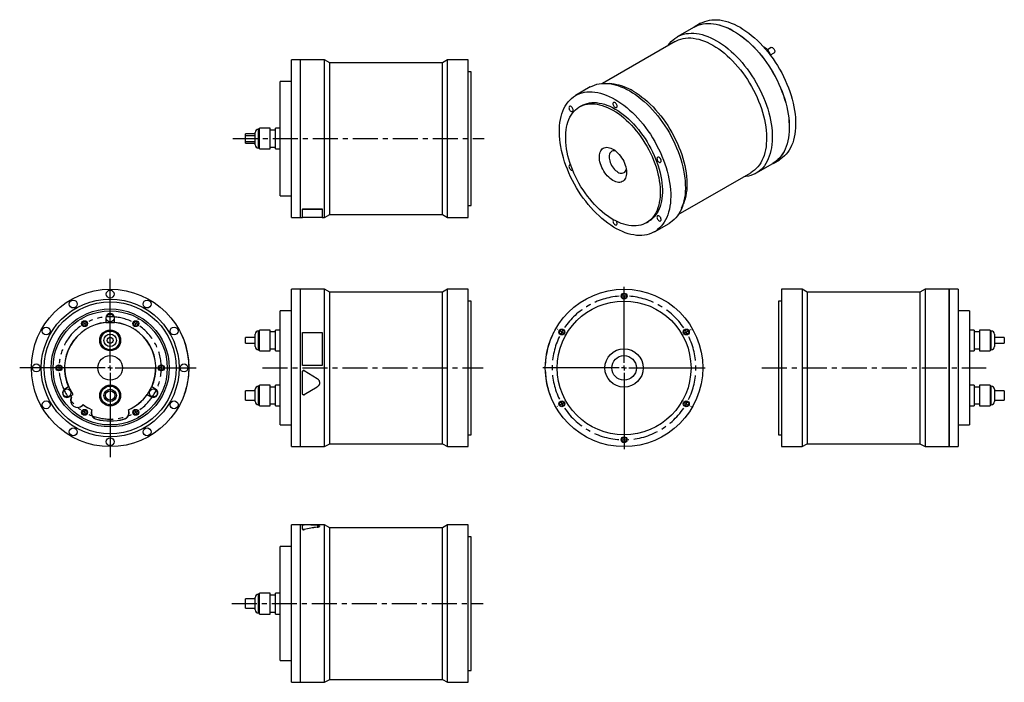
# Model space of a CAD drawing. Extents: x 112 to 1113, y 93 to 767.
import ezdxf

# ---------------------------------------------------------------- set-up
doc = ezdxf.new("R2010")
doc.units = 0
doc.header["$LTSCALE"] = 2
doc.header["$MEASUREMENT"] = 0
doc.linetypes.add('CENTERX2', pattern=[20.32, 12.7, -2.54, 2.54, -2.54])
doc.layers.get('0').update_dxf_attribs({"linetype": 'CONTINUOUS'})

# ---------------------------------------------------------------- blocks, each defined once
blk = doc.blocks.new('SW_CENTERMARKSYMBOL_0')
at = {"color": 0, "linetype": 'Continuous'}
for p, q in [((0, 5), (0, 90.4)), ((-5, 0), (-91.9, 0)), ((0, 0), (-2.5, 0)), ((0, 0), (0, 2.5)), ((0, 0), (0, -2.5)), ((0, 0), (2.5, 0)), ((5, 0), (87.4, 0)), ((0, -5), (0, -90.8))]:
    blk.add_line(p, q, dxfattribs=at)
blk = doc.blocks.new('SW_CENTERMARKSYMBOL_2')
at = {"color": 6, "linetype": 'Continuous'}
for p, q in [((-2.5, 4.3), (-2.8, 4.8)), ((0, 0), (-1.2, 2.2)), ((0, 0), (1.2, -2.2)), ((52, 0), (50.8, -2.2)), ((52, 0), (53.2, 2.2)), ((54.5, 4.3), (54.8, 4.8)), ((2.5, -4.3), (2.8, -4.8)), ((49.5, -4.3), (49.2, -4.8)), ((-31, -45), (-31.5, -45)), ((-26, -45), (-28.5, -45)), ((-26, -45), (-23.5, -45)), ((-21, -45), (-20.5, -45)), ((73, -45), (72.5, -45)), ((78, -45), (75.5, -45)), ((78, -45), (80.5, -45)), ((83, -45), (83.5, -45)), ((0, -90.1), (1.2, -87.9)), ((2.5, -85.7), (2.8, -85.3)), ((49.5, -85.7), (49.2, -85.3)), ((52, -90.1), (50.8, -87.9)), ((-2.5, -94.4), (-2.8, -94.8)), ((0, -90.1), (-1.2, -92.2)), ((52, -90.1), (53.2, -92.2)), ((54.5, -94.4), (54.8, -94.8))]:
    blk.add_line(p, q, dxfattribs=at)
for start, end in [(117.2454, 120), (60, 62.7546), (120, 122.7546), (57.2454, 60), (177.2454, 180), (180, 182.7546), (0, 2.7546), (357.2454, 0), (237.2454, 240), (300, 302.7546), (240, 242.7546), (297.2454, 300)]:
    blk.add_arc((26, -45), 52, start, end, dxfattribs=at)
at = {"color": 6, "linetype": 'CENTERX2'}
for start, end in [(65.5092, 114.4908), (125.5092, 174.4908), (305.5092, 54.4908), (185.5092, 234.4908), (245.5092, 294.4908)]:
    blk.add_arc((26, -45), 52, start, end, dxfattribs=at)
blk = doc.blocks.new('SW_CENTERMARKSYMBOL_7')
at = {"color": 0, "linetype": 'Continuous'}
for p, q in [((0, 5), (0, 82.5)), ((-5, 0), (-82.5, 0)), ((0, 0), (-2.5, 0)), ((0, 0), (0, 2.5)), ((0, 0), (0, -2.5)), ((0, 0), (2.5, 0)), ((5, 0), (82.5, 0)), ((0, -5), (0, -82.5))]:
    blk.add_line(p, q, dxfattribs=at)
blk = doc.blocks.new('SW_CENTERMARKSYMBOL_8')
at = {"color": 6, "linetype": 'Continuous'}
for p, q in [((0, 5), (0, 5.5)), ((0, 0), (0, 2.5)), ((0, 0), (0, -2.5)), ((0, -5), (0, -5.5)), ((-67.5, -34), (-68, -33.8)), ((-63.2, -36.5), (-65.4, -35.2)), ((-63.2, -36.5), (-61.1, -37.8)), ((-58.9, -39), (-58.5, -39.2)), ((58.9, -39), (58.5, -39.2)), ((63.2, -36.5), (61.1, -37.8)), ((63.2, -36.5), (65.4, -35.2)), ((67.5, -34), (68, -33.8)), ((-63.2, -109.5), (-65.4, -110.8)), ((-63.2, -109.5), (-61.1, -108.2)), ((-58.9, -107), (-58.5, -106.8)), ((58.9, -107), (58.5, -106.8)), ((63.2, -109.5), (61.1, -108.2)), ((63.2, -109.5), (65.4, -110.8)), ((-67.5, -112), (-68, -112.2)), ((67.5, -112), (68, -112.2)), ((0, -141), (0, -140.5)), ((0, -146), (0, -143.5)), ((0, -146), (0, -148.5)), ((0, -151), (0, -151.5))]:
    blk.add_line(p, q, dxfattribs=at)
for start, end in [(90, 91.9622), (88.0378, 90), (150, 151.9622), (148.0378, 150), (30, 31.9622), (28.0378, 30), (208.0378, 210), (210, 211.9622), (328.0378, 330), (330, 331.9622), (268.0378, 270), (270, 271.9622)]:
    blk.add_arc((0, -73), 73, start, end, dxfattribs=at)
at = {"color": 6, "linetype": 'CENTERX2'}
for start, end in [(93.9244, 146.0756), (33.9244, 86.0756), (153.9244, 206.0756), (333.9244, 26.0756), (213.9244, 326.0756)]:
    blk.add_arc((0, -73), 73, start, end, dxfattribs=at)

msp = doc.modelspace()

# ---------------------------------------------------------------- linework, layer by layer
at = {"color": 7, "linetype": 'Continuous'}
for p, q in [((804.1, 762.9), (797.6, 759.1)), ((797.5, 759.1), (780.3, 749.1)), ((778.1, 744.4), (704.3, 701.8)), ((875.7, 738.2), (872, 736)), ((875, 730.8), (878.7, 733)), ((397.7, 725.7), (388.5, 725.7)), ((388.5, 645.7), (388.5, 725.7)), ((397.7, 645.7), (397.7, 725.7)), ((397.8, 724.7), (397.7, 724.7)), ((422.1, 725.7), (397.8, 725.7)), ((397.8, 645.7), (397.8, 725.7)), ((427.3, 722.7), (422.1, 725.7)), ((422.1, 645.7), (422.1, 725.7)), ((541.8, 722.7), (427.3, 722.7)), ((427.3, 645.7), (427.3, 722.7)), ((547, 725.7), (541.8, 722.7)), ((541.8, 645.7), (541.8, 722.7)), ((568, 725.7), (547, 725.7)), ((547, 645.7), (547, 725.7)), ((568, 645.7), (568, 725.7)), ((571, 713.7), (568, 713.7)), ((571, 645.7), (571, 713.7)), ((388.5, 703.7), (377, 703.7)), ((377, 645.7), (377, 703.7)), ((716.2, 700.9), (711.8, 701.6)), ((692, 698.2), (677.1, 689.6)), ((683.1, 679.2), (681, 678)), ((351.6, 650.5), (341.6, 650.5)), ((341.6, 648.7), (341.6, 650.5)), ((351.6, 645.7), (351.6, 652)), ((355.9, 655.2), (354.8, 655.2)), ((366.9, 656.3), (355.9, 656.3)), ((355.9, 645.7), (355.9, 656.3)), ((366.9, 645.7), (366.9, 656.3)), ((372.2, 654.3), (366.9, 654.3)), ((377, 656.3), (372.2, 656.3)), ((372.2, 645.7), (372.2, 656.3)), ((351.6, 648.7), (341.6, 648.7)), ((341.6, 645.7), (341.6, 648.7)), ((341.6, 642.7), (341.6, 645.7)), ((341.6, 642.7), (351.6, 642.7)), ((341.6, 641), (341.6, 642.7)), ((341.6, 641), (351.6, 641)), ((351.6, 639.4), (351.6, 645.7)), ((355.9, 635.2), (355.9, 645.7)), ((366.9, 635.2), (366.9, 645.7)), ((372.2, 635.2), (372.2, 645.7)), ((377, 587.7), (377, 645.7)), ((388.5, 565.7), (388.5, 645.7)), ((397.7, 565.7), (397.7, 645.7)), ((397.8, 565.7), (397.8, 645.7)), ((422.1, 565.7), (422.1, 645.7)), ((427.3, 568.7), (427.3, 645.7)), ((541.8, 568.7), (541.8, 645.7)), ((547, 565.7), (547, 645.7)), ((568, 565.7), (568, 645.7)), ((571, 577.7), (571, 645.7)), ((354.8, 636.2), (355.9, 636.2)), ((355.9, 635.2), (366.9, 635.2)), ((366.9, 637.1), (372.2, 637.1)), ((372.2, 635.2), (377, 635.2)), ((860.3, 610.6), (877.5, 620.5)), ((877.6, 620.5), (884.1, 624.3)), ((781.3, 568.5), (855.1, 611.1)), ((377, 587.7), (388.5, 587.7)), ((399.7, 574.3), (419.7, 574.3)), ((399.7, 574.3), (399.7, 574.2)), ((399.7, 574.2), (419.7, 574.2)), ((399.7, 565.7), (399.7, 574.2)), ((419.7, 574.3), (419.7, 574.2)), ((419.7, 574.2), (419.7, 565.7)), ((568, 577.7), (571, 577.7)), ((784.8, 575.1), (786.5, 579.2)), ((388.5, 565.7), (397.7, 565.7)), ((397.7, 566.7), (397.8, 566.7)), ((397.8, 565.7), (399.7, 565.7)), ((419.7, 565.7), (399.7, 565.7)), ((419.7, 565.7), (422.1, 565.7)), ((422.1, 565.7), (427.3, 568.7)), ((427.3, 568.7), (541.8, 568.7)), ((541.8, 568.7), (547, 565.7)), ((547, 565.7), (568, 565.7)), ((749, 560.2), (751.1, 561.4)), ((757.1, 551), (772, 559.6)), ((397.7, 492.7), (388.5, 492.7)), ((388.5, 332.7), (388.5, 492.7)), ((397.7, 332.7), (397.7, 492.7)), ((397.8, 491.7), (397.7, 491.7)), ((422.1, 492.7), (397.8, 492.7)), ((397.8, 332.7), (397.8, 492.7)), ((427.3, 489.7), (422.1, 492.7)), ((422.1, 332.7), (422.1, 492.7)), ((547, 492.7), (541.8, 489.7)), ((568, 492.7), (547, 492.7)), ((547, 332.7), (547, 492.7)), ((568, 332.7), (568, 492.7)), ((907.1, 492.7), (886.1, 492.7)), ((886.1, 492.7), (886.1, 332.7)), ((912.3, 489.7), (907.1, 492.7)), ((907.1, 492.7), (907.1, 332.7)), ((1032, 492.7), (1026.8, 489.7)), ((1056.3, 492.7), (1032, 492.7)), ((1032, 492.7), (1032, 332.7)), ((1056.3, 492.7), (1056.3, 332.7)), ((1056.4, 491.7), (1056.3, 491.7)), ((1065.6, 492.7), (1056.4, 492.7)), ((1056.4, 492.7), (1056.4, 332.7)), ((1065.6, 492.7), (1065.6, 332.7)), ((541.8, 489.7), (427.3, 489.7)), ((427.3, 335.7), (427.3, 489.7)), ((541.8, 335.7), (541.8, 489.7)), ((571, 480.7), (568, 480.7)), ((571, 344.7), (571, 480.7)), ((886.1, 480.7), (883.1, 480.7)), ((883.1, 480.7), (883.1, 344.7)), ((1026.8, 489.7), (912.3, 489.7)), ((912.3, 489.7), (912.3, 335.7)), ((1026.8, 489.7), (1026.8, 335.7)), ((388.5, 470.7), (377, 470.7)), ((377, 354.7), (377, 470.7)), ((1077.1, 470.7), (1065.6, 470.7)), ((1077.1, 470.7), (1077.1, 354.7)), ((199.8, 463.4), (199.8, 458.9)), ((208.8, 458.9), (208.8, 463.4)), ((199.8, 458.8), (199.8, 458.7)), ((199.8, 458.7), (208.8, 458.7)), ((208.8, 458.7), (208.8, 458.8)), ((355.9, 450.2), (354.8, 450.2)), ((366.9, 451.2), (355.9, 451.2)), ((355.9, 430.1), (355.9, 451.2)), ((366.9, 430.1), (366.9, 451.2)), ((377, 451.2), (372.2, 451.2)), ((372.2, 430.1), (372.2, 451.2)), ((1081.9, 451.2), (1077.1, 451.2)), ((1081.9, 451.2), (1081.9, 430.1)), ((1098.2, 451.2), (1087.2, 451.2)), ((1087.2, 451.2), (1087.2, 430.1)), ((1098.2, 451.2), (1098.2, 430.1)), ((1099.3, 450.2), (1098.2, 450.2)), ((275.7, 448.7), (275.8, 448.7)), ((351.6, 443.7), (341.6, 443.7)), ((341.6, 437.7), (341.6, 443.7)), ((351.6, 434.4), (351.6, 447)), ((372.2, 449.3), (366.9, 449.3)), ((399.7, 448.7), (419.7, 448.7)), ((399.7, 415.2), (399.7, 448.7)), ((419.7, 448.7), (419.7, 415.2)), ((654.8, 448.7), (654.8, 448.7)), ((1087.2, 449.3), (1081.9, 449.3)), ((1102.5, 447), (1102.5, 434.4)), ((1112.5, 443.7), (1102.5, 443.7)), ((1112.5, 443.7), (1112.5, 437.7)), ((341.6, 437.7), (351.6, 437.7)), ((354.8, 431.2), (355.9, 431.2)), ((355.9, 430.1), (366.9, 430.1)), ((366.9, 432.1), (372.2, 432.1)), ((372.2, 430.1), (377, 430.1)), ((1077.1, 430.1), (1081.9, 430.1)), ((1081.9, 432.1), (1087.2, 432.1)), ((1087.2, 430.1), (1098.2, 430.1)), ((1098.2, 431.2), (1099.3, 431.2)), ((1102.5, 437.7), (1112.5, 437.7)), ((284.3, 415.2), (284.4, 415.2)), ((419.7, 415.2), (399.7, 415.2)), ((419.7, 415.2), (399.7, 415.2)), ((399.7, 415.2), (399.7, 415.2)), ((419.7, 415.2), (419.7, 415.2)), ((646.3, 415.2), (646.2, 415.2)), ((284.2, 409), (284.3, 409)), ((399.7, 386.3), (399.7, 409)), ((399.7, 409), (399.7, 409)), ((401.5, 410), (414.5, 402)), ((401.5, 410), (401.5, 410)), ((401.5, 410), (414.5, 402)), ((414.5, 402), (414.5, 402)), ((646.3, 410), (646.2, 410)), ((647, 402), (646.9, 402)), ((162.1, 393.5), (158.1, 391.2)), ((162.2, 393.6), (162.1, 393.5)), ((166.7, 385.8), (162.2, 393.6)), ((246.4, 393.6), (241.9, 385.8)), ((246.5, 393.5), (246.4, 393.6)), ((250.5, 391.2), (246.5, 393.5)), ((351.6, 378.4), (351.6, 391)), ((355.9, 394.2), (354.8, 394.2)), ((366.9, 395.2), (355.9, 395.2)), ((355.9, 374.1), (355.9, 395.2)), ((366.9, 374.1), (366.9, 395.2)), ((372.2, 393.3), (366.9, 393.3)), ((377, 395.2), (372.2, 395.2)), ((372.2, 374.1), (372.2, 395.2)), ((414.5, 393.3), (401.5, 385.3)), ((648.7, 393.3), (648.6, 393.3)), ((1081.9, 395.2), (1077.1, 395.2)), ((1081.9, 395.2), (1081.9, 374.1)), ((1087.2, 393.3), (1081.9, 393.3)), ((1098.2, 395.2), (1087.2, 395.2)), ((1087.2, 395.2), (1087.2, 374.1)), ((1098.2, 395.2), (1098.2, 374.1)), ((1099.3, 394.2), (1098.2, 394.2)), ((1102.5, 391), (1102.5, 378.4)), ((162.6, 383.4), (163.4, 383.9)), ((163.8, 384.1), (166.7, 385.8)), ((241.9, 385.8), (242, 385.7)), ((242, 385.7), (246, 383.4)), ((279.8, 386.4), (279.9, 386.3)), ((351.6, 389.4), (341.6, 389.4)), ((341.6, 379.9), (341.6, 389.4)), ((651.1, 385.3), (651, 385.3)), ((1112.5, 389.4), (1102.5, 389.4)), ((1112.5, 389.4), (1112.5, 379.9)), ((175.9, 374.6), (176.8, 375.4)), ((176, 374.5), (176.8, 375.3)), ((185.7, 370.2), (185.4, 369.1)), ((185.8, 370.2), (185.5, 369.1)), ((223.1, 369.1), (222.8, 370.2)), ((223.2, 369.1), (222.9, 370.2)), ((341.6, 379.9), (351.6, 379.9)), ((354.8, 375.2), (355.9, 375.2)), ((355.9, 374.1), (366.9, 374.1)), ((366.9, 376.1), (372.2, 376.1)), ((372.2, 374.1), (377, 374.1)), ((1077.1, 374.1), (1081.9, 374.1)), ((1081.9, 376.1), (1087.2, 376.1)), ((1087.2, 374.1), (1098.2, 374.1)), ((1098.2, 375.2), (1099.3, 375.2)), ((1102.5, 379.9), (1112.5, 379.9)), ((377, 354.7), (388.5, 354.7)), ((1065.6, 354.7), (1077.1, 354.7)), ((568, 344.7), (571, 344.7)), ((883.1, 344.7), (886.1, 344.7)), ((388.5, 332.7), (397.7, 332.7)), ((397.7, 333.7), (397.8, 333.7)), ((397.8, 332.7), (422.1, 332.7)), ((422.1, 332.7), (427.3, 335.7)), ((427.3, 335.7), (541.8, 335.7)), ((541.8, 335.7), (547, 332.7)), ((547, 332.7), (568, 332.7)), ((886.1, 332.7), (907.1, 332.7)), ((907.1, 332.7), (912.3, 335.7)), ((912.3, 335.7), (1026.8, 335.7)), ((1026.8, 335.7), (1032, 332.7)), ((1032, 332.7), (1056.3, 332.7)), ((1056.3, 333.7), (1056.4, 333.7)), ((1056.4, 332.7), (1065.6, 332.7)), ((397.7, 253.2), (388.5, 253.2)), ((388.5, 93.2), (388.5, 253.2)), ((397.7, 93.2), (397.7, 253.2)), ((397.8, 252.2), (397.7, 252.2)), ((399.7, 253.2), (397.8, 253.2)), ((397.8, 93.2), (397.8, 253.2)), ((399.7, 248.8), (399.7, 253.2)), ((419.7, 253.2), (399.7, 253.2)), ((422.1, 253.2), (403.7, 253.2)), ((414.5, 250.8), (414.5, 250.9)), ((419.7, 253.2), (419.7, 253.2)), ((427.3, 250.2), (422.1, 253.2)), ((422.1, 93.2), (422.1, 253.2)), ((541.8, 250.2), (427.3, 250.2)), ((427.3, 96.2), (427.3, 250.2)), ((547, 253.2), (541.8, 250.2)), ((541.8, 96.2), (541.8, 250.2)), ((568, 253.2), (547, 253.2)), ((547, 93.2), (547, 253.2)), ((568, 93.2), (568, 253.2)), ((399.7, 248.7), (399.7, 248.8)), ((401.5, 248.4), (401.5, 248.5)), ((571, 241.2), (568, 241.2)), ((571, 105.2), (571, 241.2)), ((388.5, 231.2), (377, 231.2)), ((377, 115.2), (377, 231.2)), ((355.9, 182.7), (354.8, 182.7)), ((366.9, 183.7), (355.9, 183.7)), ((355.9, 162.6), (355.9, 183.7)), ((366.9, 162.6), (366.9, 183.7)), ((372.2, 181.8), (366.9, 181.8)), ((377, 183.7), (372.2, 183.7)), ((372.2, 162.6), (372.2, 183.7)), ((351.6, 177.9), (341.6, 177.9)), ((341.6, 168.4), (341.6, 177.9)), ((351.6, 166.9), (351.6, 179.5)), ((341.6, 168.4), (351.6, 168.4)), ((354.8, 163.7), (355.9, 163.7)), ((355.9, 162.6), (366.9, 162.6)), ((366.9, 164.6), (372.2, 164.6)), ((372.2, 162.6), (377, 162.6)), ((377, 115.2), (388.5, 115.2)), ((568, 105.2), (571, 105.2)), ((388.5, 93.2), (397.7, 93.2)), ((397.7, 94.2), (397.8, 94.2)), ((397.8, 93.2), (422.1, 93.2)), ((422.1, 93.2), (427.3, 96.2)), ((427.3, 96.2), (541.8, 96.2)), ((541.8, 96.2), (547, 93.2)), ((547, 93.2), (568, 93.2))]:
    msp.add_line(p, q, dxfattribs=at)
at = {"color": 8, "linetype": 'Continuous'}
for p, q in [((354.8, 655.2), (354.8, 645.7)), ((354.8, 645.7), (354.8, 636.2)), ((354.8, 450.2), (354.8, 431.2)), ((1099.3, 431.2), (1099.3, 450.2)), ((354.8, 394.2), (354.8, 375.2)), ((1099.3, 375.2), (1099.3, 394.2)), ((354.8, 182.7), (354.8, 163.7))]:
    msp.add_line(p, q, dxfattribs=at)
at = {"color": 6, "linetype": 'CENTERX2'}
for p, q in [((329, 645.7), (584.2, 645.7)), ((359, 412.7), (583.2, 412.7)), ((866.3, 412.7), (1094.1, 412.7)), ((327.9, 173.2), (583.3, 173.2))]:
    msp.add_line(p, q, dxfattribs=at)
at = {"color": 7, "linetype": 'Continuous'}
for points in [[(797.5, 759.1), (799.4, 760.1), (801.6, 761), (804, 761.8), (806.5, 762.3), (809, 762.7), (811.6, 762.8), (814.3, 762.7), (817.1, 762.5), (819.9, 762), (822.7, 761.4), (825.6, 760.5), (828.6, 759.4), (831.5, 758.2), (834.5, 756.7), (837.5, 755.1)], [(797.6, 759.1), (799.5, 760.1), (801.7, 761), (804.1, 761.8), (806.5, 762.4), (809.1, 762.7), (811.7, 762.8), (814.4, 762.8), (817.1, 762.5), (819.9, 762.1), (822.8, 761.4), (825.7, 760.5), (828.6, 759.5), (831.6, 758.2), (834.6, 756.8), (837.6, 755.1)], [(804.1, 762.9), (806, 763.9), (808.2, 764.8), (810.6, 765.6), (813, 766.1), (815.6, 766.5), (818.2, 766.6), (820.9, 766.5), (823.6, 766.3), (826.4, 765.8), (829.3, 765.2), (832.2, 764.3), (835.1, 763.2), (838.1, 762), (841.1, 760.5), (844.1, 758.9)], [(771, 740.3), (771.1, 740.4), (772.6, 742.5), (774.3, 744.4), (776.1, 746.1), (778, 747.6), (780, 749), (782.2, 750.1), (784.5, 751.1), (786.8, 751.8), (789.3, 752.4), (791.8, 752.7), (794.4, 752.9), (797.1, 752.8), (799.9, 752.6), (802.7, 752.1), (805.5, 751.4), (808.4, 750.6), (811.4, 749.5), (814.3, 748.3), (817.3, 746.8), (820.3, 745.2)], [(837.5, 755.1), (840.5, 753.3), (843.5, 751.3), (846.4, 749.1), (849.3, 746.8), (852.3, 744.3), (855.1, 741.7), (857.9, 738.9), (860.7, 736), (863.4, 732.9), (866, 729.8), (868.5, 726.5), (871, 723.1), (873.3, 719.6), (875.6, 716.1), (877.8, 712.4), (879.8, 708.7), (881.7, 705), (883.5, 701.2), (885.2, 697.4), (886.7, 693.5), (888.1, 689.7), (889.4, 685.8), (890.5, 682), (891.5, 678.1), (892.3, 674.4), (893, 670.6), (893.5, 666.9), (893.8, 663.3), (894, 659.7), (894.1, 656.3), (893.9, 652.9), (893.7, 649.6), (893.2, 646.4), (892.6, 643.4), (891.9, 640.5), (891, 637.7), (890, 635.1), (888.8, 632.6), (887.4, 630.3), (886, 628.1), (884.4, 626.2), (882.6, 624.4), (880.8, 622.7), (878.8, 621.3), (877.5, 620.5)], [(837.6, 755.1), (840.5, 753.3), (843.5, 751.3), (846.5, 749.2), (849.4, 746.8), (852.3, 744.4), (855.2, 741.7), (858, 738.9), (860.8, 736), (863.4, 733), (866.1, 729.8), (868.6, 726.5), (871.1, 723.1), (873.4, 719.7), (875.7, 716.1), (877.8, 712.5), (879.9, 708.8), (881.8, 705), (883.6, 701.2), (885.3, 697.4), (886.8, 693.6), (888.2, 689.7), (889.5, 685.9), (890.6, 682), (891.5, 678.2), (892.4, 674.4), (893, 670.7), (893.5, 667), (893.9, 663.3), (894.1, 659.8), (894.1, 656.3), (894, 652.9), (893.7, 649.7), (893.3, 646.5), (892.7, 643.4), (892, 640.5), (891.1, 637.8), (890, 635.1), (888.8, 632.7), (887.5, 630.3), (886, 628.2), (884.4, 626.2), (882.7, 624.4), (880.8, 622.8), (878.9, 621.3), (877.6, 620.5)], [(844.1, 758.9), (847.1, 757.1), (850, 755.1), (853, 752.9), (855.9, 750.6), (858.8, 748.1), (861.7, 745.5), (864.5, 742.7), (867.3, 739.8), (869.9, 736.7), (872.6, 733.6), (875.1, 730.3), (877.6, 726.9), (879.9, 723.4), (882.2, 719.9), (884.3, 716.2), (886.4, 712.5), (888.3, 708.8), (890.1, 705), (891.8, 701.2), (893.3, 697.3), (894.7, 693.5), (896, 689.6), (897.1, 685.8), (898, 681.9), (898.9, 678.2), (899.5, 674.4), (900, 670.7), (900.4, 667.1), (900.6, 663.5), (900.6, 660.1), (900.5, 656.7), (900.2, 653.4), (899.8, 650.2), (899.2, 647.2), (898.5, 644.3), (897.6, 641.5), (896.5, 638.9), (895.4, 636.4), (894, 634.1), (892.6, 631.9), (890.9, 630), (889.2, 628.2), (887.3, 626.5), (885.4, 625.1), (884.1, 624.3)], [(778.1, 744.4), (779.4, 745.1), (781.6, 746.1), (783.9, 746.9), (786.3, 747.5), (788.8, 747.8), (791.3, 748), (794, 748), (796.6, 747.8), (799.4, 747.3), (802.2, 746.7), (805, 745.9), (807.9, 744.8), (810.8, 743.6), (813.7, 742.2), (816.6, 740.6)], [(816.6, 740.6), (819.6, 738.8), (822.5, 736.9), (825.4, 734.8), (828.2, 732.5), (831.1, 730), (833.9, 727.4), (836.6, 724.7), (839.3, 721.8), (841.9, 718.8), (844.5, 715.7), (847, 712.5), (849.3, 709.1), (851.6, 705.7), (853.8, 702.2), (855.9, 698.6), (857.9, 695), (859.7, 691.3), (861.4, 687.6), (863, 683.8), (864.5, 680.1), (865.8, 676.3), (867, 672.5), (868, 668.8), (868.9, 665), (869.7, 661.3), (870.3, 657.7), (870.7, 654.1), (871, 650.6), (871.1, 647.2), (871, 643.8), (870.8, 640.5), (870.5, 637.4), (870, 634.4), (869.3, 631.5), (868.5, 628.7), (867.5, 626.1), (866.4, 623.6), (865.2, 621.2), (863.8, 619.1), (862.3, 617.1), (860.6, 615.3), (858.8, 613.6), (856.9, 612.2), (855.1, 611.1)], [(820.3, 745.2), (823.3, 743.4), (826.3, 741.4), (829.2, 739.2), (832.2, 736.9), (835.1, 734.4), (837.9, 731.8), (840.7, 729), (843.5, 726.1), (846.2, 723), (848.8, 719.8), (851.3, 716.6), (853.8, 713.2), (856.2, 709.7), (858.4, 706.1), (860.6, 702.5), (862.6, 698.8), (864.5, 695.1), (866.3, 691.3), (868, 687.4), (869.5, 683.6), (870.9, 679.7), (872.2, 675.9), (873.3, 672), (874.3, 668.2), (875.1, 664.4), (875.8, 660.7), (876.3, 657), (876.6, 653.4), (876.8, 649.8), (876.9, 646.3), (876.8, 643), (876.5, 639.7), (876, 636.5), (875.5, 633.5), (874.7, 630.6), (873.8, 627.8), (872.8, 625.2), (871.6, 622.7), (870.3, 620.4), (868.8, 618.2), (867.2, 616.2), (865.5, 614.4), (863.6, 612.8), (861.6, 611.4), (859.5, 610.1), (857.3, 609.1), (855, 608.2), (852.6, 607.6), (850.1, 607.1), (848, 606.9)], [(877.2, 738), (877.8, 737.6), (878.3, 737), (878.8, 736.4), (879.1, 735.6), (879.3, 734.9), (879.3, 734.2), (879.2, 733.6), (879, 733.2), (878.7, 733)], [(692, 698.2), (693.9, 699.2), (696.1, 700.1), (698.5, 700.9), (701, 701.4), (703.5, 701.8), (706.1, 701.9), (708.8, 701.8), (711.6, 701.6), (714.4, 701.1), (717.2, 700.5), (720.1, 699.6), (723.1, 698.5), (726, 697.3), (729, 695.8), (732, 694.2)], [(717.1, 685.6), (720.1, 683.8), (723.1, 681.8), (726.1, 679.7), (729, 677.3), (731.9, 674.8), (734.8, 672.2), (737.6, 669.4), (740.3, 666.5), (743, 663.4), (745.6, 660.3), (748.2, 657), (750.6, 653.6), (753, 650.1), (755.3, 646.6), (757.4, 642.9), (759.4, 639.2), (761.4, 635.5), (763.2, 631.7), (764.8, 627.9), (766.4, 624), (767.8, 620.2), (769, 616.3), (770.2, 612.5), (771.1, 608.7), (771.9, 604.9), (772.6, 601.1), (773.1, 597.4), (773.5, 593.8), (773.7, 590.3), (773.7, 586.8), (773.6, 583.4), (773.3, 580.1), (772.9, 577), (772.3, 573.9), (771.6, 571), (770.7, 568.2), (769.6, 565.6), (768.4, 563.1), (767.1, 560.8), (765.6, 558.7), (764, 556.7), (762.3, 554.9), (760.4, 553.3), (758.4, 551.8), (756.3, 550.6), (754.1, 549.5), (751.8, 548.7), (749.4, 548), (746.9, 547.6), (744.3, 547.3), (741.7, 547.3), (739, 547.4), (736.2, 547.8), (733.3, 548.4), (730.5, 549.1), (727.5, 550.1), (724.6, 551.3), (721.6, 552.6), (718.6, 554.1), (715.6, 555.9), (712.7, 557.8), (709.7, 559.8), (706.7, 562.1), (703.8, 564.5), (700.9, 567.1), (698.1, 569.8), (695.3, 572.6), (692.6, 575.6), (689.9, 578.7), (687.4, 582), (684.9, 585.3), (682.5, 588.7), (680.1, 592.2), (677.9, 595.8), (675.8, 599.5), (673.9, 603.2), (672, 607), (670.3, 610.8), (668.7, 614.6), (667.2, 618.5), (665.9, 622.3), (664.7, 626.2), (663.6, 630), (662.7, 633.8), (662, 637.6), (661.4, 641.3), (661, 645), (660.7, 648.6), (660.6, 652.1), (660.6, 655.5), (660.8, 658.8), (661.2, 662.1), (661.7, 665.2), (662.3, 668.2), (663.2, 671), (664.1, 673.7), (665.2, 676.3), (666.5, 678.7), (667.9, 680.9), (669.4, 683), (671.1, 684.9), (672.9, 686.6), (674.8, 688.1), (676.9, 689.4), (679, 690.6), (681.3, 691.5), (683.6, 692.3), (686.1, 692.8), (688.6, 693.2), (691.3, 693.3), (694, 693.3), (696.7, 693), (699.5, 692.5), (702.4, 691.9), (705.3, 691), (708.2, 690), (711.2, 688.7), (714.2, 687.3), (717.1, 685.6)], [(732, 694.2), (735, 692.4), (738, 690.4), (740.9, 688.2), (743.8, 685.9), (746.8, 683.4), (749.6, 680.8), (752.4, 678), (755.2, 675.1), (757.9, 672), (760.5, 668.9), (763, 665.6), (765.5, 662.2), (767.8, 658.7), (770.1, 655.2), (772.3, 651.5), (774.3, 647.8), (776.2, 644.1), (778, 640.3), (779.7, 636.5), (781.2, 632.6), (782.6, 628.8), (783.9, 624.9), (785, 621.1), (786, 617.2), (786.8, 613.5), (787.5, 609.7), (788, 606), (788.3, 602.4), (788.5, 598.8), (788.6, 595.4), (788.4, 592), (788.2, 588.7), (787.7, 585.5), (787.1, 582.5), (786.4, 579.6), (785.5, 576.8), (784.5, 574.2), (783.3, 571.7), (781.9, 569.4), (780.5, 567.2), (778.9, 565.3), (777.1, 563.4), (775.3, 561.8), (773.3, 560.4), (772, 559.6)], [(735.7, 693.9), (738.6, 692.1), (741.5, 690.1), (744.4, 688), (747.3, 685.7), (750.1, 683.3), (752.9, 680.7), (755.7, 677.9), (758.3, 675.1), (761, 672.1), (763.5, 668.9), (766, 665.7), (768.4, 662.4), (770.7, 659), (772.9, 655.5), (774.9, 651.9), (776.9, 648.3), (778.7, 644.6), (780.5, 640.8), (782.1, 637.1), (783.5, 633.3), (784.9, 629.6), (786, 625.8), (787.1, 622), (788, 618.3), (788.7, 614.6), (789.3, 611), (789.7, 607.4), (790, 603.9), (790.1, 600.4), (790.1, 597.1), (789.9, 593.8), (789.5, 590.7), (789, 587.6), (788.4, 584.7), (787.5, 581.9), (786.6, 579.3), (786.5, 579.2)], [(715, 674.6), (717.8, 672.9), (720.5, 671.1), (723.2, 669.1), (725.9, 666.9), (728.6, 664.5), (731.2, 662), (733.7, 659.4), (736.2, 656.7), (738.7, 653.8), (741, 650.8), (743.3, 647.7), (745.5, 644.5), (747.5, 641.2), (749.5, 637.9), (751.4, 634.5), (753.1, 631), (754.7, 627.5), (756.2, 624), (757.5, 620.4), (758.8, 616.9), (759.8, 613.4), (760.7, 609.8), (761.5, 606.3), (762.1, 602.9), (762.6, 599.5), (762.9, 596.2), (763.1, 592.9), (763.1, 589.7), (762.9, 586.7), (762.6, 583.7), (762.1, 580.8), (761.5, 578.1), (760.7, 575.5), (759.8, 573.1), (758.8, 570.8), (757.5, 568.6), (756.2, 566.6), (754.7, 564.8), (753.1, 563.2), (751.4, 561.7), (749.5, 560.5), (747.5, 559.4), (745.5, 558.5), (743.3, 557.8), (741, 557.4), (738.7, 557.1), (736.2, 557), (733.7, 557.1), (731.2, 557.5), (728.6, 558), (725.9, 558.7), (723.2, 559.6), (720.5, 560.8), (717.8, 562.1), (715, 563.6), (712.3, 565.2), (709.5, 567.1), (706.8, 569.1), (704.1, 571.3), (701.5, 573.6), (698.9, 576.1), (696.3, 578.7), (693.8, 581.5), (691.4, 584.4), (689, 587.4), (686.8, 590.5), (684.6, 593.7), (682.5, 596.9), (680.5, 600.3), (678.7, 603.7), (676.9, 607.2), (675.3, 610.7), (673.8, 614.2), (672.5, 617.7), (671.3, 621.3), (670.2, 624.8), (669.3, 628.3), (668.5, 631.8), (667.9, 635.3), (667.4, 638.7), (667.1, 642), (667, 645.2), (667, 648.4), (667.1, 651.5), (667.4, 654.5), (667.9, 657.3), (668.5, 660), (669.3, 662.6), (670.2, 665.1), (671.3, 667.4), (672.5, 669.5), (673.8, 671.5), (675.3, 673.3), (676.9, 675), (678.7, 676.4), (680.5, 677.7), (682.5, 678.8), (684.6, 679.6), (686.8, 680.3), (689, 680.8), (691.4, 681.1), (693.8, 681.2), (696.3, 681), (698.9, 680.7), (701.5, 680.2), (704.1, 679.4), (706.8, 678.5), (709.5, 677.4), (712.3, 676.1), (715, 674.6)], [(683.1, 679.2), (684.6, 680), (686.7, 680.9), (688.9, 681.5), (691.1, 682), (693.5, 682.3), (695.9, 682.4), (698.4, 682.3), (701, 681.9), (703.6, 681.4), (706.3, 680.7), (708.9, 679.7), (711.7, 678.6), (714.4, 677.3), (717.1, 675.8)], [(719.3, 678.7), (719.2, 679.4), (719, 680.1), (718.6, 680.9), (718.1, 681.5), (717.6, 682.1), (717, 682.4), (716.4, 682.6), (715.9, 682.6), (715.5, 682.4), (715.2, 682), (715, 681.5), (715, 680.8), (715.2, 680.1), (715.5, 679.3), (715.9, 678.6), (716.4, 678), (717, 677.6), (717.6, 677.3), (718.1, 677.2), (718.6, 677.3), (719, 677.6), (719.2, 678.1), (719.3, 678.7)], [(673.5, 677.4), (673, 678), (672.4, 678.4), (671.8, 678.6), (671.3, 678.6), (670.9, 678.5), (670.5, 678.1), (670.4, 677.6), (670.3, 676.9), (670.5, 676.2), (670.7, 675.4), (671.1, 674.7), (671.6, 674.1), (672.2, 673.6), (672.8, 673.3), (673.3, 673.2), (673.8, 673.3), (674.2, 673.5), (674.5, 674), (674.6, 674.6), (674.5, 675.3), (674.3, 676), (674, 676.8), (673.5, 677.4)], [(717.1, 675.8), (719.9, 674.2), (722.6, 672.3), (725.3, 670.3), (728, 668.1), (730.7, 665.8), (733.3, 663.3), (735.9, 660.6), (738.4, 657.9), (740.8, 655), (743.1, 652), (745.4, 648.9), (747.6, 645.7), (749.7, 642.4), (751.6, 639.1), (753.5, 635.7), (755.2, 632.2), (756.8, 628.7), (758.3, 625.2), (759.7, 621.7), (760.9, 618.1), (761.9, 614.6), (762.9, 611.1), (763.6, 607.6), (764.3, 604.1), (764.7, 600.7), (765, 597.4), (765.2, 594.1), (765.2, 591), (765, 587.9), (764.7, 584.9), (764.3, 582.1), (763.6, 579.3), (762.9, 576.7), (761.9, 574.3), (760.9, 572), (759.7, 569.8), (758.3, 567.9), (756.8, 566.1), (755.2, 564.4), (753.5, 563), (751.6, 561.7), (751.1, 561.4)], [(715, 603.2), (713.6, 604.1), (712.1, 605.2), (710.7, 606.5), (709.3, 607.9), (708, 609.4), (706.8, 611), (705.7, 612.8), (704.6, 614.6), (703.7, 616.4), (703, 618.3), (702.3, 620.2), (701.8, 622.1), (701.5, 624), (701.3, 625.7), (701.2, 627.5), (701.4, 629.1), (701.6, 630.6), (702, 632), (702.6, 633.2), (703.3, 634.3), (704.2, 635.2), (705.1, 635.9), (706.2, 636.4), (707.4, 636.7), (708.7, 636.9), (710, 636.8), (711.4, 636.5), (712.8, 636.1), (714.3, 635.4), (715.8, 634.6), (717.2, 633.5), (718.6, 632.3), (720, 631), (721.4, 629.5), (722.6, 627.9), (723.8, 626.3), (724.9, 624.5), (725.9, 622.7), (726.7, 620.8), (727.4, 618.9), (728, 617), (728.4, 615.1), (728.7, 613.3), (728.8, 611.5), (728.8, 609.9), (728.6, 608.3), (728.2, 606.9), (727.7, 605.6), (727.1, 604.4), (726.3, 603.4), (725.4, 602.6), (724.4, 602), (723.2, 601.6), (722, 601.3), (720.7, 601.3), (719.4, 601.5), (717.9, 601.8), (716.5, 602.4), (715, 603.2)], [(717.8, 633.1), (717.1, 633.3), (716, 633.3), (715, 633.2), (714, 632.9), (713.2, 632.4), (712.5, 631.7), (712, 630.9), (711.5, 629.8), (711.3, 628.7), (711.1, 627.4), (711.2, 626), (711.4, 624.5), (711.7, 623), (712.2, 621.5), (712.9, 620), (713.6, 618.5), (714.5, 617.1), (715.5, 615.8), (716.5, 614.5), (717.6, 613.4), (718.8, 612.5), (720, 611.7)], [(762.9, 621.6), (763.4, 621.7), (763.7, 622.1), (763.9, 622.6), (764, 623.2), (763.9, 623.9), (763.6, 624.7), (763.2, 625.4), (762.7, 626), (762.2, 626.5), (761.6, 626.9), (761, 627), (760.5, 627), (760.1, 626.7), (759.9, 626.3), (759.7, 625.7), (759.8, 625.1), (759.9, 624.3), (760.3, 623.6), (760.7, 622.9), (761.2, 622.3), (761.8, 621.9), (762.4, 621.6), (762.9, 621.6)], [(671.4, 619), (670.9, 618.9), (670.6, 618.6), (670.4, 618.1), (670.3, 617.4), (670.4, 616.7), (670.7, 616), (671.1, 615.2), (671.5, 614.6), (672.1, 614.1), (672.7, 613.7), (673.2, 613.6), (673.7, 613.6), (674, 613.8)], [(672.1, 618.9), (671.9, 619), (671.4, 619)], [(720, 611.7), (721.1, 611.1), (722.3, 610.7), (723.4, 610.5), (724.5, 610.6), (725.4, 610.8), (726.3, 611.2), (727.1, 611.8), (727.7, 612.6), (728.2, 613.5), (728.5, 614.5)], [(715, 561.9), (715.1, 561.2), (715.3, 560.5), (715.7, 559.7), (716.2, 559.1), (716.7, 558.5), (717.3, 558.2), (717.9, 558), (718.4, 558), (718.8, 558.2), (719.1, 558.6), (719.2, 559.1), (719.2, 559.8), (719.1, 560.5), (718.8, 561.3), (718.6, 561.6)], [(760.8, 563.2), (761.3, 562.6), (761.9, 562.2), (762.5, 562), (763, 562), (763.4, 562.1), (763.7, 562.5), (763.9, 563), (764, 563.7), (763.8, 564.4), (763.5, 565.2), (763.1, 565.9), (762.6, 566.5), (762.1, 567), (761.5, 567.3), (761, 567.4), (760.5, 567.4), (760.1, 567.1), (759.8, 566.6), (759.7, 566), (759.8, 565.3), (760, 564.6), (760.3, 563.9), (760.8, 563.2)]]:
    msp.add_lwpolyline(points, dxfattribs=at)
for centre, radius in [((204.3, 412.7), 80), ((204.3, 487.7), 4), ((726.3, 412.7), 80), ((204.3, 412.7), 70), ((166.8, 477.6), 4), ((241.8, 477.6), 4), ((726.3, 412.7), 68), ((204.3, 412.7), 67), ((204.3, 412.7), 60), ((204.3, 412.7), 58), ((204.3, 463.4), 4), ((139.3, 450.2), 4), ((204.3, 440.7), 10.6), ((204.3, 440.7), 9.5), ((269.2, 450.2), 4), ((204.3, 440.7), 6.3), ((204.3, 440.7), 3), ((726.3, 412.7), 19.5), ((204.3, 412.7), 12.5), ((726.3, 412.7), 12.5), ((129.3, 412.7), 4), ((279.3, 412.7), 4), ((160.4, 387.3), 4), ((204.3, 384.7), 10.6), ((204.3, 384.7), 9.5), ((204.3, 384.7), 6.3), ((248.2, 387.3), 4), ((204.3, 384.7), 4.75), ((139.3, 375.2), 4), ((269.2, 375.2), 4), ((166.8, 347.7), 4), ((241.8, 347.7), 4), ((204.3, 337.7), 4)]:
    msp.add_circle(centre, radius, dxfattribs=at)
at = {"color": 6, "linetype": 'Continuous'}
for centre in [(726.3, 485.7), (178.3, 457.7), (230.3, 457.7), (663.1, 449.2), (789.5, 449.2), (152.3, 412.7), (256.3, 412.7), (178.3, 367.6), (230.3, 367.6), (663.1, 376.2), (789.5, 376.2), (726.3, 339.7)]:
    msp.add_circle(centre, 3, dxfattribs=at)
for centre in [(726.3, 485.7), (178.3, 457.7), (230.3, 457.7), (663.1, 449.2), (789.5, 449.2), (152.3, 412.7), (256.3, 412.7), (178.3, 367.6), (230.3, 367.6), (663.1, 376.2), (789.5, 376.2), (726.3, 339.7)]:
    msp.add_circle(centre, 2.46)
at = {"color": 7, "linetype": 'Continuous'}
for centre, radius, start, end in [((876.4, 736.8), 1.49, 54.0706, 114.619), ((707.6, 647), 54.7, 59.0817, 80.8826), ((354.8, 652), 3.2, 90, 180), ((354.8, 639.4), 3.2, 180, 270), ((716.5, 562.1), 1.53, 129.8521, 185.5131), ((204.3, 463.4), 4.5, 0, 180), ((204.3, 412.7), 46.4, 95.5637, 204.4355), ((204.3, 412.7), 46.3, 95.5757, 204.4234), ((204.3, 412.7), 46.4, 335.5663, 84.4328), ((204.3, 412.7), 46.3, 335.5783, 84.4207), ((354.8, 447), 3.2, 90, 180), ((1099.3, 447), 3.2, 0, 90), ((204.3, 412.7), 80.1, 1.7908, 26.7437), ((726.3, 412.7), 80.1, 153.2563, 178.2092), ((354.8, 434.4), 3.2, 180, 270), ((1099.3, 434.4), 3.2, 270, 0), ((204.3, 412.7), 80.1, 340.8071, 357.3491), ((726.3, 412.7), 80.1, 181.9187, 187.6555), ((160.4, 387.3), 4.5, 120, 300), ((248.2, 387.3), 4.5, 240, 60), ((354.8, 391), 3.2, 90, 180), ((726.3, 412.7), 80.1, 193.9918, 199.9695), ((1099.3, 391), 3.2, 0, 90), ((163.9, 383), 1, 333.5854, 120), ((163.9, 383), 1.1, 333.5854, 95.38), ((171.1, 379.4), 7, 153.5854, 315), ((171.1, 379.4), 6.9, 153.5854, 315), ((204.3, 412.7), 46.3, 293.5723, 324.4233), ((204.3, 412.7), 46.4, 293.6786, 324.4354), ((204.3, 412.7), 46.3, 233.5719, 246.4311), ((204.3, 412.7), 46.4, 233.6782, 246.3248), ((354.8, 378.4), 3.2, 180, 270), ((1099.3, 378.4), 3.2, 270, 0), ((192.1, 367.3), 7, 165, 255), ((192.1, 367.3), 6.9, 165, 255), ((204.3, 412.7), 53.9, 255, 285), ((204.3, 412.7), 54, 255, 285), ((216.5, 367.3), 6.9, 285, 15), ((216.5, 367.3), 7, 285, 15), ((354.8, 179.5), 3.2, 90, 180), ((354.8, 166.9), 3.2, 180, 270)]:
    msp.add_arc(centre, radius, start, end, dxfattribs=at)
for centre, ratio, start_param, end_param in [((397.2, 173.2), 0.617104, 1.437183, 1.53731), ((445.9, 173.2), 0.617104, 1.815, 1.919329), ((445.9, 173.2), 0.616334, 1.815, 1.919329)]:
    msp.add_ellipse(centre, major_axis=(129.8, 0), ratio=ratio, start_param=start_param, end_param=end_param, dxfattribs=at)
for points, knots in [([(875.3, 730), (875.2, 730.2), (875.1, 730.8), (874.7, 731.8), (874.1, 733.1), (873.4, 734.3), (872.6, 735.4), (871.7, 736.4), (870.7, 737.3), (870, 737.8), (869.4, 738.2), (868.8, 738.5), (868.4, 738.6), (868.1, 738.7)], [0, 0, 0, 0, 0.05095, 0.164262, 0.277138, 0.389884, 0.503048, 0.617088, 0.732678, 0.842266, 0.864045, 0.931151, 1, 1, 1, 1]), ([(284.3, 409), (284.3, 409.1), (284.3, 409.3), (284.3, 409.6), (284.3, 409.8), (284.4, 410), (284.4, 410.1), (284.4, 410.1), (284.4, 410.2)], [0, 0, 0, 0, 0.179267, 0.358844, 0.538452, 0.717833, 0.896806, 1, 1, 1, 1]), ([(399.7, 409), (399.7, 409.2), (399.8, 409.4), (400, 409.8), (400.1, 409.9), (400.5, 410.1), (400.7, 410.2), (401, 410.2), (401.1, 410.1), (401.4, 410.1), (401.4, 410), (401.5, 410)], [0, 0, 0, 0, 0.25, 0.25, 0.5, 0.5, 0.75, 0.75, 0.875, 0.875, 1, 1, 1, 1]), ([(401.5, 410), (401.5, 410), (401.4, 410), (401.4, 410.1), (401.2, 410.1), (401.1, 410.2), (400.9, 410.2), (400.6, 410.1), (400.3, 410), (400.1, 409.8), (399.9, 409.6), (399.8, 409.4), (399.7, 409.3), (399.7, 409.1), (399.7, 409), (399.7, 409)], [0, 0, 0, 0, 0.041907, 0.083644, 0.125541, 0.188086, 0.250754, 0.375513, 0.500105, 0.624906, 0.749892, 0.812452, 0.875076, 0.93754, 1, 1, 1, 1]), ([(646.2, 410.2), (646.2, 410.2), (646.2, 410.2), (646.2, 410.1), (646.2, 410), (646.2, 410)], [0, 0, 0, 0, 0.174578, 0.586799, 1, 1, 1, 1]), ([(414.5, 402), (414.9, 401.8), (415.2, 401.5), (415.7, 401), (415.8, 400.9), (416, 400.5), (416.2, 400.3), (416.4, 399.9), (416.5, 399.7), (416.6, 399.4), (416.6, 399.3), (416.7, 399.1), (416.7, 399), (416.8, 398.7), (416.8, 398.5), (416.9, 398.1), (416.9, 397.8), (416.9, 397.2), (416.9, 396.8), (416.7, 396.1), (416.6, 395.9), (416.5, 395.5), (416.4, 395.3), (416.2, 395), (416, 394.8), (415.8, 394.4), (415.6, 394.3), (415.2, 393.8), (414.9, 393.5), (414.5, 393.3)], [0, 0, 0, 0, 0.125, 0.125, 0.1875, 0.1875, 0.25, 0.25, 0.3125, 0.3125, 0.34375, 0.34375, 0.375, 0.375, 0.4375, 0.4375, 0.5, 0.5, 0.625, 0.625, 0.6875, 0.6875, 0.75, 0.75, 0.8125, 0.8125, 0.875, 0.875, 1, 1, 1, 1]), ([(414.5, 402), (414.8, 401.8), (415.6, 401.2), (416.3, 400.2), (416.8, 399), (416.9, 398.1), (416.9, 397.7)], [0, 0, 0, 0, 0.250601, 0.501786, 0.75304, 1, 1, 1, 1]), ([(646.9, 402), (646.9, 401.8), (647, 401.5), (647, 401), (647.1, 400.9), (647.1, 400.5), (647.1, 400.3), (647.2, 399.9), (647.2, 399.7), (647.3, 399.4), (647.3, 399.3), (647.3, 399.1), (647.4, 399), (647.4, 398.7), (647.4, 398.5), (647.5, 398.1), (647.6, 397.8), (647.7, 397.2), (647.8, 396.8), (647.9, 396.1), (648, 395.9), (648, 395.5), (648.1, 395.3), (648.2, 395), (648.2, 394.8), (648.3, 394.4), (648.3, 394.3), (648.4, 393.8), (648.5, 393.5), (648.6, 393.3)], [0, 0, 0, 0, 0.125, 0.125, 0.1875, 0.1875, 0.25, 0.25, 0.3125, 0.3125, 0.34375, 0.34375, 0.375, 0.375, 0.4375, 0.4375, 0.5, 0.5, 0.625, 0.625, 0.6875, 0.6875, 0.75, 0.75, 0.8125, 0.8125, 0.875, 0.875, 1, 1, 1, 1]), ([(279.5, 385.2), (279.5, 385.2), (279.5, 385.2), (279.6, 385.3), (279.6, 385.5), (279.7, 385.7), (279.8, 386), (279.9, 386.2), (279.9, 386.3)], [0, 0, 0, 0, 0.109391, 0.287352, 0.465373, 0.643257, 0.821011, 1, 1, 1, 1]), ([(401.5, 385.3), (401.4, 385.2), (401.1, 385.1), (400.8, 385.1), (400.7, 385.1), (400.6, 385.2), (400.5, 385.2), (400.4, 385.2), (400.4, 385.3), (400.3, 385.3), (400.2, 385.4), (400.1, 385.4), (400.1, 385.5), (400, 385.5), (400, 385.6), (399.9, 385.7), (399.9, 385.7), (399.8, 385.9), (399.7, 386.1), (399.7, 386.3)], [0, 0, 0, 0, 0.25, 0.25, 0.375, 0.375, 0.4375, 0.4375, 0.5, 0.5, 0.5625, 0.5625, 0.625, 0.625, 0.6875, 0.6875, 0.75, 0.75, 1, 1, 1, 1]), ([(651, 385.3), (651, 385.3), (651.1, 385.2), (651.1, 385.1), (651.1, 385.1), (651.1, 385.2)], [0, 0, 0, 0, 0.419119, 0.838446, 1, 1, 1, 1]), ([(399.7, 253.2), (399.7, 253.2), (399.8, 253.2), (400, 253.2), (400.1, 253.2), (400.5, 253.2), (400.7, 253.2), (401, 253.2), (401.1, 253.2), (401.4, 253.2), (401.4, 253.2), (401.5, 253.2)], [0, 0, 0, 0, 0.25, 0.25, 0.5, 0.5, 0.75, 0.75, 0.875, 0.875, 1, 1, 1, 1]), ([(414.5, 252.6), (414.9, 252.5), (415.2, 252.5), (415.7, 252.4), (415.8, 252.4), (416, 252.3), (416.2, 252.3), (416.4, 252.3), (416.5, 252.2), (416.6, 252.2), (416.6, 252.2), (416.7, 252.1), (416.7, 252.1), (416.8, 252.1), (416.8, 252), (416.9, 251.9), (416.9, 251.9), (416.9, 251.8), (416.9, 251.7), (416.7, 251.6), (416.6, 251.5), (416.5, 251.4), (416.4, 251.4), (416.2, 251.3), (416, 251.3), (415.8, 251.2), (415.6, 251.1), (415.2, 251), (414.9, 251), (414.5, 250.9)], [0, 0, 0, 0, 0.125, 0.125, 0.1875, 0.1875, 0.25, 0.25, 0.3125, 0.3125, 0.34375, 0.34375, 0.375, 0.375, 0.4375, 0.4375, 0.5, 0.5, 0.625, 0.625, 0.6875, 0.6875, 0.75, 0.75, 0.8125, 0.8125, 0.875, 0.875, 1, 1, 1, 1]), ([(414.5, 250.8), (414.5, 250.8), (414.7, 250.8), (414.8, 250.9), (415, 250.9), (415.2, 250.9), (415.3, 251), (415.6, 251), (415.9, 251.1), (416.3, 251.2), (416.6, 251.4), (416.7, 251.5), (416.8, 251.6), (416.9, 251.7), (416.9, 251.7), (416.9, 251.8)], [0, 0, 0, 0, 0.041622, 0.083144, 0.124642, 0.166193, 0.207872, 0.249752, 0.374732, 0.500052, 0.625123, 0.750294, 0.833673, 0.916719, 1, 1, 1, 1]), ([(401.5, 248.5), (401.4, 248.4), (401.1, 248.4), (400.8, 248.4), (400.7, 248.4), (400.6, 248.4), (400.5, 248.4), (400.4, 248.4), (400.4, 248.4), (400.3, 248.5), (400.2, 248.5), (400.1, 248.5), (400.1, 248.5), (400, 248.5), (400, 248.6), (399.9, 248.6), (399.9, 248.6), (399.8, 248.7), (399.7, 248.8), (399.7, 248.8)], [0, 0, 0, 0, 0.25, 0.25, 0.375, 0.375, 0.4375, 0.4375, 0.5, 0.5, 0.5625, 0.5625, 0.625, 0.625, 0.6875, 0.6875, 0.75, 0.75, 1, 1, 1, 1]), ([(399.7, 248.7), (399.7, 248.7), (399.7, 248.7), (399.7, 248.7), (399.8, 248.6), (399.8, 248.6), (399.9, 248.5), (400, 248.4), (400.3, 248.4), (400.6, 248.3), (400.9, 248.3), (401.1, 248.3), (401.2, 248.3), (401.4, 248.3), (401.5, 248.4), (401.5, 248.4)], [0, 0, 0, 0, 0.041993, 0.083826, 0.125778, 0.188526, 0.250958, 0.375302, 0.500022, 0.624834, 0.749574, 0.811934, 0.874588, 0.937154, 1, 1, 1, 1])]:
    msp.add_open_spline(points, degree=3, knots=knots, dxfattribs=at)

# ---------------------------------------------------------------- block references
at = {"color": 6, "linetype": 'Continuous'}
for name, p in [('SW_CENTERMARKSYMBOL_0', (204.3, 412.7)), ('SW_CENTERMARKSYMBOL_7', (726.3, 412.7))]:
    msp.add_blockref(name, p, dxfattribs=at)
at = {"color": 7, "linetype": 'Continuous'}
for name, p in [('SW_CENTERMARKSYMBOL_8', (726.3, 485.7)), ('SW_CENTERMARKSYMBOL_2', (178.3, 457.7))]:
    msp.add_blockref(name, p, dxfattribs=at)

doc.saveas('drawing.dxf')
